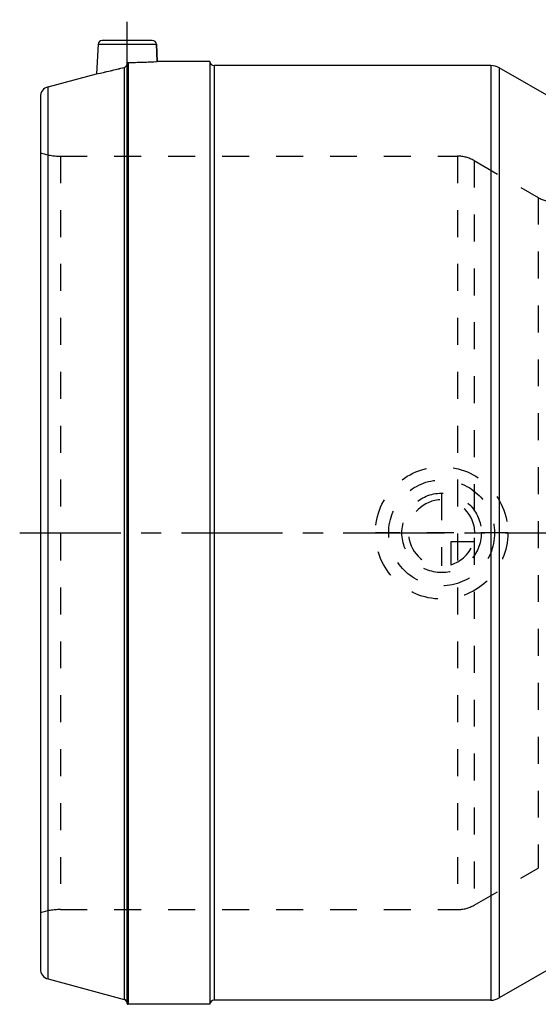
# Model space of a CAD drawing. Header units: millimetres. Extents: x 318 to 682, y 378 to 621.
# Tile 1 of 5: x 318 to 443, y 383 to 621. Entities that reach past the tile are written whole.
import ezdxf

# ---------------------------------------------------------------- set-up
doc = ezdxf.new("R2010")
doc.units = ezdxf.units.MM
doc.header["$LTSCALE"] = 65.185185
doc.linetypes.add('CENTER', pattern=[0.6, 0.375, -0.075, 0.075, -0.075])
doc.linetypes.add('HIDDEN', pattern=[0.2, 0.1, -0.1])
for name, color, linetype in [('ACHSEN_S', 7, 'CONTINUOUS'), ('KOERPER', 7, 'CONTINUOUS'), ('KONST.EL_MIT_GEO', 7, 'CONTINUOUS'), ('KURVEN', 7, 'CONTINUOUS')]:
    doc.layers.add(name, color=color, linetype=linetype)

msp = doc.modelspace()

# ---------------------------------------------------------------- linework, layer by layer
at = {"layer": 'ACHSEN_S', "color": 2, "linetype": 'CENTER'}
msp.add_line((318, 497.35), (682, 497.35), dxfattribs=at)
at = {"layer": 'KOERPER', "color": 2, "linetype": 'CENTER'}
msp.add_line((344, 596.45), (344, 621.45), dxfattribs=at)
at = {"layer": 'KOERPER', "color": 7, "linetype": 'Continuous'}
for p, q in [((336.95, 615.5), (336.58, 608.36)), ((351.05, 615.5), (351.27, 611.35)), ((364, 611.35), (351.27, 611.35)), ((431.93, 610.35), (365, 610.35)), ((452.86, 598.89), (433.93, 609.81)), ((452.86, 395.81), (433.93, 384.89)), ((364, 383.35), (344.2, 383.35)), ((431.93, 384.35), (365, 384.35))]:
    msp.add_line(p, q, dxfattribs=at)
at = {"layer": 'KONST.EL_MIT_GEO', "color": 7, "linetype": 'Continuous'}
for p, q in [((336.95, 615.5), (351.05, 615.5)), ((350.05, 616.45), (337.95, 616.45)), ((351.27, 611.35), (351.05, 615.5)), ((343.26, 609.91), (343.26, 384.55)), ((344, 383.65), (344, 610.92)), ((344.2, 611.12), (344.2, 383.35)), ((364, 611.35), (364, 383.35)), ((365, 610.35), (365, 384.35)), ((431.93, 610.35), (431.93, 384.35)), ((433.93, 609.81), (433.93, 384.89)), ((324.85, 605.22), (336.58, 608.36)), ((324.85, 389.48), (324.85, 605.22)), ((323, 602.8), (323, 391.9)), ((324.85, 389.48), (343.26, 384.55))]:
    msp.add_line(p, q, dxfattribs=at)
at = {"layer": 'KONST.EL_MIT_GEO', "color": 8, "linetype": 'HIDDEN'}
for p, q in [((344, 610.92), (344, 610.88)), ((327.83, 588.45), (327.83, 406.25)), ((327.83, 588.45), (423.86, 588.45)), ((423.86, 588.45), (423.86, 406.25)), ((427.86, 587.38), (427.86, 407.32)), ((427.86, 587.38), (443.37, 578.42)), ((443.37, 578.42), (443.37, 416.28)), ((427.86, 407.32), (443.37, 416.28)), ((327.83, 406.25), (423.86, 406.25)), ((344, 383.56), (344, 383.65))]:
    msp.add_line(p, q, dxfattribs=at)
at = {"layer": 'KONST.EL_MIT_GEO', "color": 7, "linetype": 'Continuous'}
for centre, radius, start, end in [((337.95, 615.45), 1, 90, 177), ((350.05, 615.45), 1, 3, 90), ((313.41, 723.15), 117.1, 281.4109, 284.7684), ((344, 724.89), 113.77, 270.1032, 273.6649), ((365, 611.35), 1, 180, 270), ((431.93, 606.35), 4, 60, 90), ((325.5, 602.8), 2.5, 105, 180), ((325.5, 391.9), 2.5, 180, 255), ((343, 383.58), 1, 4.5315, 75), ((344.2, 383.55), 0.2, 178.4404, 270), ((365, 383.35), 1, 90, 180), ((431.93, 388.35), 4, 270, 300)]:
    msp.add_arc(centre, radius, start, end, dxfattribs=at)
at = {"layer": 'KONST.EL_MIT_GEO', "color": 8, "linetype": 'HIDDEN'}
for centre, radius, start, end in [((313.01, 724.86), 118.86, 281.4358, 284.7435), ((343.99, 725.13), 114.01, 270.107, 273.6611), ((327.83, 603.45), 15, 251.2031, 270), ((423.86, 580.45), 8, 60, 90), ((447.37, 585.35), 8, 240, 270), ((423.86, 414.25), 8, 270, 300), ((327.83, 391.25), 15, 90, 108.7969), ((343, 383.58), 1, 358.4404, 4.5315)]:
    msp.add_arc(centre, radius, start, end, dxfattribs=at)
at = {"layer": 'KONST.EL_MIT_GEO', "color": 7, "linetype": 'Continuous'}
for points, knots in [([(343.26, 609.91), (343.47, 609.97), (343.86, 610.23), (344, 610.67), (344, 610.88)], [0, 0, 0, 0, 0.499754, 1, 1, 1, 1]), ([(344, 610.92), (344, 610.97), (344.04, 611.07), (344.15, 611.12), (344.2, 611.12)], [0, 0, 0, 0, 0.499803, 1, 1, 1, 1])]:
    msp.add_open_spline(points, degree=3, knots=knots, dxfattribs=at)
at = {"layer": 'KURVEN', "color": 8, "linetype": 'HIDDEN'}
for p, q in [((420, 506.95), (420, 489.35)), ((436, 497.35), (404, 497.35)), ((422.2, 495.15), (422.2, 489.66)), ((427.69, 495.15), (422.2, 495.15))]:
    msp.add_line(p, q, dxfattribs=at)
for radius in [16, 12.8, 9.6]:
    msp.add_circle((420, 497.35), radius, dxfattribs=at)
for start, end in [(0, 270), (285.962, 344.038)]:
    msp.add_arc((420, 497.35), 8, start, end, dxfattribs=at)

doc.saveas('drawing.dxf')
